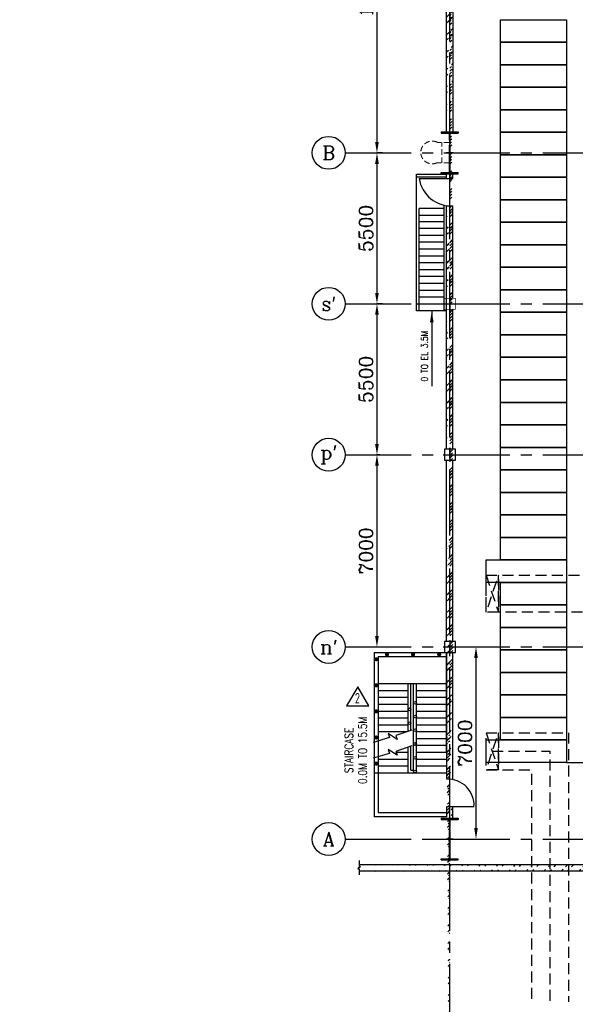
# Model space of a CAD drawing. Extents: x -7650383 to 4934791, y -114316 to 1826789.
# Tile 91 of 256: x 307069 to 327304, y 257938 to 293807. Entities that reach past the tile are written whole.
import ezdxf
from ezdxf.enums import TextEntityAlignment as Align

# ---------------------------------------------------------------- set-up
doc = ezdxf.new("R2010")
doc.units = 0
doc.header["$LTSCALE"] = 800
doc.header["$MEASUREMENT"] = 0
for name, pattern in [('0', [0]), ('CENTER', [2, 1.25, -0.25, 0.25, -0.25]), ('CENTER2', [1.125, 0.75, -0.125, 0.125, -0.125]), ('DASHED', [0.75, 0.5, -0.25]), ('HIDDEN', [0.375, 0.25, -0.125])]:
    doc.linetypes.add(name, pattern=pattern)
doc.layers.get('0').update_dxf_attribs({"linetype": 'CONTINUOUS'})
for name, color, linetype in [('0-7-COL', 2, 'CENTER'), ('Aux_col', 7, 'CONTINUOUS'), ('COL', 1, 'CENTER'), ('DIM', 4, 'CONTINUOUS'), ('FORMAT', 7, 'CONTINUOUS'), ('GRID', 8, 'CENTER'), ('GT_5', 4, 'CONTINUOUS'), ('HATCH', 9, 'CONTINUOUS'), ('REV2', 2, 'CONTINUOUS'), ('STR', 2, 'CONTINUOUS'), ('T', 3, 'CONTINUOUS'), ('TEXT', 3, 'CONTINUOUS'), ('WALL', 6, 'CONTINUOUS')]:
    doc.layers.add(name, color=color, linetype=linetype)
doc.layers.add('EQP0', color=8, linetype='HIDDEN', lineweight=9)
doc.styles.add('HTX11', font='O8111901')
doc.styles.add('ROMANC', font='romanc')
doc.styles.add('ROMANS', font='ISO9.shx', dxfattribs={"width": 0.8})
doc.styles.add('S1', font='SIMPLEX.SHX', dxfattribs={"height": 200})
doc.styles.add('S3', font='ROMANS1.SHX', dxfattribs={"width": 0.8})
doc.styles.get("Standard").update_dxf_attribs({"font": 'ISO9'})
doc.dimstyles.get("Standard").update_dxf_attribs({"dimtxt": 0.18, "dimasz": 0.18, "dimexe": 0.18, "dimexo": 0.0625, "dimgap": 0.09, "dimtad": 0, "dimtih": 1, "dimtoh": 1, "dimdec": 4, "dimzin": 0, "dimdsep": 46, "dimtxsty": 'Standard', "dimcen": 0.09, "dimadec": 0, "dimazin": 0, "dimtfac": 1, "dimtdec": 4, "dimtofl": 0, "dimtmove": 0, "dimatfit": 3, "dimfxl": 1, "dimtolj": 1, "dimtzin": 0, "dimarcsym": 0})
doc.dimstyles.new('STANDARD$0', dxfattribs={"dimtxt": 250, "dimasz": 200, "dimexe": 0, "dimexo": 0, "dimgap": 100, "dimtad": 1, "dimdec": 0, "dimzin": 0, "dimdsep": 46, "dimtxsty": 'S1', "dimcen": 0, "dimadec": 0, "dimazin": 0, "dimtfac": 1, "dimtdec": 0, "dimtmove": 2, "dimatfit": 3, "dimfxl": 1, "dimtolj": 1, "dimtzin": 0, "dimarcsym": 0})
pattern_1 = [(45, (236850.27, 165434.7), (-318.198, 318.198), []), (45, (237062.4, 165434.7), (-318.198, 318.198), [])]
pattern_2 = [(45, (236850.27, 165434.7), (-318.198, 318.198), []), (45, (237062.4, 165434.7), (-318.198, 318.198), [])]

# ---------------------------------------------------------------- blocks, each defined once
blk = doc.blocks.new('A$C41E52089')
at = {"layer": 'COL'}
h = blk.add_hatch(dxfattribs=at)
h.set_pattern_fill('ANSI31', color=256, scale=100, style=0)
h.paths.add_polyline_path([(310, -720), (0, -720), (0, -760), (310, -760)])
h.paths.add_polyline_path([(0, -720), (-310, -720), (-310, -760), (0, -760)])
h.paths.add_polyline_path([(0, 0), (-13, 0), (-13, -720), (0, -720)])
h.paths.add_polyline_path([(0, 720), (-13, 720), (-13, 0), (0, 0)])
h.paths.add_polyline_path([(12, 0), (0, 0), (0, -720), (12, -720)])
h.paths.add_polyline_path([(12, 720), (0, 720), (0, 0), (12, 0)])
h.paths.add_polyline_path([(310, 760), (0, 760), (0, 720), (12, 720), (310, 720)])
h.paths.add_polyline_path([(0, 760), (-310, 760), (-310, 720), (0, 720)])
for p, q in [((-310, 760), (310, 760)), ((-310, 760), (-310, 720)), ((-310, 720), (310, 720)), ((-13, -720), (-13, 720)), ((12, -720), (12, 720)), ((310, 760), (310, 720)), ((-310, -720), (310, -720)), ((-310, -760), (-310, -720)), ((-310, -760), (310, -760)), ((310, -760), (310, -720))]:
    blk.add_line(p, q, dxfattribs=at)
at = {"layer": 'COL', "color": 2}
for p, q in [((0, -800), (0, 800)), ((123, 0), (-123, 0))]:
    blk.add_line(p, q, dxfattribs=at)
blk = doc.blocks.new('*D453')
at = {"layer": 'DIM', "linetype": 'Continuous', "lineweight": -2, "transparency": 16777216}
blk.add_line((320080, 300956), (320080, 300956), dxfattribs=at)
at = {"layer": 'DIM', "color": 4, "linetype": 'Continuous', "lineweight": -2, "transparency": 16777216}
blk.add_line((320080, 300556), (320080, 289356), dxfattribs=at)
at = {"layer": 'DIM', "color": 4, "linetype": 'Continuous', "transparency": 16777216}
for points in [[(320013, 300556), (320147, 300556), (320080, 300956)], [(320013, 289356), (320147, 289356), (320080, 288956)]]:
    blk.add_solid(points, dxfattribs=at)
at = {"layer": 'DIM', "linetype": 'Continuous', "transparency": 16777216, "insert": (319680, 294956), "char_height": 500, "attachment_point": 5, "rotation": 90, "style": 'ROMANC'}
blk.add_mtext('\\A1;12000', dxfattribs=at)
blk = doc.blocks.new('*D454')
at = {"layer": 'DIM', "linetype": 'Continuous', "lineweight": -2, "transparency": 16777216}
for p, q in [((320286, 288956), (320080, 288956)), ((320286, 283456), (320080, 283456))]:
    blk.add_line(p, q, dxfattribs=at)
at = {"layer": 'DIM', "color": 4, "linetype": 'Continuous', "lineweight": -2, "transparency": 16777216}
blk.add_line((320080, 288556), (320080, 283856), dxfattribs=at)
at = {"layer": 'DIM', "color": 4, "linetype": 'Continuous', "transparency": 16777216}
for points in [[(320013, 288556), (320147, 288556), (320080, 288956)], [(320013, 283856), (320147, 283856), (320080, 283456)]]:
    blk.add_solid(points, dxfattribs=at)
at = {"layer": 'DIM', "linetype": 'Continuous', "transparency": 16777216, "insert": (319680, 286206), "char_height": 500, "attachment_point": 5, "rotation": 90, "style": 'ROMANC'}
blk.add_mtext('\\A1;5500', dxfattribs=at)
blk = doc.blocks.new('*D455')
at = {"layer": 'DIM', "linetype": 'Continuous', "lineweight": -2, "transparency": 16777216}
for p, q in [((320183, 283456), (320080, 283456)), ((320183, 277956), (320080, 277956))]:
    blk.add_line(p, q, dxfattribs=at)
at = {"layer": 'DIM', "color": 4, "linetype": 'Continuous', "lineweight": -2, "transparency": 16777216}
blk.add_line((320080, 283056), (320080, 278356), dxfattribs=at)
at = {"layer": 'DIM', "color": 4, "linetype": 'Continuous', "transparency": 16777216}
for points in [[(320013, 283056), (320147, 283056), (320080, 283456)], [(320013, 278356), (320147, 278356), (320080, 277956)]]:
    blk.add_solid(points, dxfattribs=at)
at = {"layer": 'DIM', "linetype": 'Continuous', "transparency": 16777216, "insert": (319680, 280706), "char_height": 500, "attachment_point": 5, "rotation": 90, "style": 'ROMANC'}
blk.add_mtext('\\A1;5500', dxfattribs=at)
blk = doc.blocks.new('*D456')
at = {"layer": 'DIM', "linetype": 'Continuous', "lineweight": -2, "transparency": 16777216}
for p, q in [((320080, 277956), (320080, 277956)), ((320080, 270956), (320080, 270956))]:
    blk.add_line(p, q, dxfattribs=at)
at = {"layer": 'DIM', "color": 4, "linetype": 'Continuous', "lineweight": -2, "transparency": 16777216}
blk.add_line((320080, 277556), (320080, 271356), dxfattribs=at)
at = {"layer": 'DIM', "color": 4, "linetype": 'Continuous', "transparency": 16777216}
for points in [[(320013, 277556), (320147, 277556), (320080, 277956)], [(320013, 271356), (320147, 271356), (320080, 270956)]]:
    blk.add_solid(points, dxfattribs=at)
at = {"layer": 'DIM', "linetype": 'Continuous', "transparency": 16777216, "insert": (319680, 274456), "char_height": 500, "attachment_point": 5, "rotation": 90, "style": 'ROMANC'}
blk.add_mtext('\\A1;7000', dxfattribs=at)
blk = doc.blocks.new('*D457')
at = {"layer": 'DIM', "linetype": 'Continuous', "lineweight": -2, "transparency": 16777216}
for p, q in [((323564, 270956), (323687, 270956)), ((322004, 263956), (323687, 263956))]:
    blk.add_line(p, q, dxfattribs=at)
at = {"layer": 'DIM', "color": 4, "linetype": 'Continuous', "lineweight": -2, "transparency": 16777216}
blk.add_line((323687, 270556), (323687, 264356), dxfattribs=at)
at = {"layer": 'DIM', "color": 4, "linetype": 'Continuous', "transparency": 16777216}
for points in [[(323621, 270556), (323754, 270556), (323687, 270956)], [(323621, 264356), (323754, 264356), (323687, 263956)]]:
    blk.add_solid(points, dxfattribs=at)
at = {"layer": 'DIM', "linetype": 'Continuous', "transparency": 16777216, "insert": (323287, 267456), "char_height": 500, "attachment_point": 5, "rotation": 90, "style": 'ROMANC'}
blk.add_mtext('\\A1;7000', dxfattribs=at)
blk = doc.blocks.new('REV-2')
at = {"layer": 'REV2', "color": 20, "linetype": 'Continuous'}
for p, q in [((37170, 56645), (36750, 55946)), ((37569, 55946), (37170, 56645)), ((36750, 55946), (37569, 55946))]:
    blk.add_line(p, q, dxfattribs=at)
at = {"layer": 'REV2', "color": 20, "linetype": 'Continuous', "style": 'ROMANS', "width": 0.8}
blk.add_text('2', height=383, dxfattribs=at).set_placement((37056, 56034))
blk = doc.blocks.new('star')
at = {"layer": 'HATCH'}
h = blk.add_hatch(dxfattribs=at)
h.set_pattern_fill('ANSI32', color=256, scale=1200, style=0)
h.set_pattern_definition([(45, (6054.24, -52339.4), (-318.198, 318.198), []), (45, (6266.37, -52339.4), (-318.198, 318.198), [])])
edge = h.paths.add_edge_path()
edge.add_line((92049, 49704), (92049, 50135))
edge.add_line((91819, 49704), (91819, 50135))
at = {"layer": 'DIM', "const_width": 75, "flags": 128}
for points, elevation in [([(89649, 55716, 1), (89649, 55641, 1)], -24), ([(90599, 55716, 1), (90599, 55641, 1)], -24), ([(91549, 55716, 1), (91549, 55641, 1)], -24), ([(89259, 55543, -1), (89259, 55468, -1)], -370380), ([(89259, 54593, -1), (89259, 54518, -1)], -370380), ([(89259, 53643, -1), (89259, 53568, -1)], -370380), ([(89259, 52693, -1), (89259, 52618, -1)], -370380), ([(89259, 51743, -1), (89259, 51668, -1)], -370380)]:
    blk.add_lwpolyline(points, format="xyb", close=True, dxfattribs=dict(at, elevation=elevation))
at = {"layer": 'FORMAT', "elevation": 0, "flags": 128}
for points in [[(90556, 52928), (89966, 52724), (90016, 52585), (89693, 52795), (89737, 52653), (89148, 52472)], [(90556, 52353), (89966, 52149), (90016, 52009), (89693, 52220), (89737, 52078), (89148, 51897)]]:
    blk.add_lwpolyline(points, dxfattribs=at)
at = {"layer": 'STR'}
for p, q in [((89334, 54620, -363352), (91819, 54620, -14056)), ((90419, 52880, 0), (90419, 54620, 0)), ((90519, 52915, 0), (90519, 54620, 0)), ((90619, 51470, 0), (90619, 54620, 0)), ((90719, 51370, 0), (90719, 54620, 0)), ((89334, 54370, 0), (90419, 54370, 0)), ((90719, 54370, 0), (91819, 54370, 0)), ((89334, 54120, 0), (90419, 54120, 0)), ((89334, 53870, 0), (90419, 53870, 0)), ((90719, 54120, 0), (91819, 54120, 0)), ((90719, 53870, 0), (91819, 53870, 0)), ((89284, 53620, 0), (89294, 53620, 0)), ((89334, 53620, 0), (90419, 53620, 0)), ((90719, 53620, 0), (91819, 53620, 0)), ((89334, 53370, 0), (90419, 53370, 0)), ((89334, 53120, 0), (90419, 53120, 0)), ((90719, 53370, 0), (91819, 53370, 0)), ((90719, 53120, 0), (91819, 53120, 0)), ((89334, 52870, 0), (90387, 52870, 0)), ((90719, 52870, 0), (91819, 52870, 0)), ((90719, 52620, 0), (91819, 52620, 0)), ((90719, 52370, 0), (91819, 52370, 0)), ((89977, 52120, 0), (90419, 52120, 0)), ((90419, 51370, 0), (90419, 52305, 0)), ((90519, 51470, 0), (90519, 52340, 0)), ((90719, 52120, 0), (91819, 52120, 0)), ((89334, 51870, 0), (90419, 51870, 0)), ((90719, 51870, 0), (91819, 51870, 0)), ((89184, 51370, -370380), (90419, 51370, 0)), ((89334, 51620, 0), (90419, 51620, 0)), ((90419, 51370, 0), (91819, 51370, 0)), ((90519, 51470, 0), (90619, 51470, 0)), ((90719, 51620, 0), (91819, 51620, 0))]:
    blk.add_line(p, q, dxfattribs=at)
for centre in [(90669, 53918, 0), (90469, 53681, 0), (90669, 53418, 0), (90469, 53181, 0), (90669, 52918, 0), (90669, 52418, 0), (90669, 51918, 0), (90669, 51419, 0)]:
    blk.add_circle(centre, 50, dxfattribs=at)
at = {"layer": 'WALL'}
for p, q in [((89184, 55754), (89184, 49760)), ((89184, 55754, -370380), (91819, 55754, 0)), ((89334, 55604), (89334, 49910)), ((89334, 55604, -370380), (91819, 55604, -370380)), ((91819, 52135), (91819, 55754)), ((91819, 52135), (91819, 55754)), ((91819, 55754), (91819, 51149)), ((91819, 55604, -370380), (91819, 51370, -370380)), ((92049, 51135), (92049, 55754)), ((91819, 49910), (89334, 49910)), ((92819, 50135, 0), (91819, 50135, 0)), ((91819, 50135), (91819, 49760)), ((91819, 49760), (89184, 49760))]:
    blk.add_line(p, q, dxfattribs=at)
blk.add_arc((91871, 50187, 0), 949, 356.8572, 93.1428, dxfattribs=at)

msp = doc.modelspace()

# ---------------------------------------------------------------- hatches: boundary and pattern name
at = {"layer": 'HATCH'}
h = msp.add_hatch(dxfattribs=at)
h.set_pattern_fill('ANSI32', color=256, scale=1200, style=0)
h.set_pattern_definition([(45, (236856, 165326.16), (-318.198, 318.198), []), (45, (237068.14, 165326.16), (-318.198, 318.198), [])])
edge = h.paths.add_edge_path()
edge.add_line((322620.8, 266137.9), (322620.8, 270647.9))
edge.add_line((322735.8, 257556.7), (322735.8, 330138.3))
edge.add_line((322850.8, 266137.9), (322850.8, 270647.9))
h = msp.add_hatch(dxfattribs=at)
h.set_pattern_fill('ANSI32', color=256, scale=1200, style=0)
h.set_pattern_definition(pattern_1)
edge = h.paths.add_edge_path()
edge.add_line((322615.1, 271156.4), (322615.1, 272256.4))
edge.add_line((322730.1, 244446.4), (322730.1, 314751.6))
edge.add_line((322845.1, 271156.4), (322845.1, 272256.4))
h = msp.add_hatch(dxfattribs=at)
h.set_pattern_fill('ANSI32', color=256, scale=1200, style=0)
h.set_pattern_definition(pattern_1)
edge = h.paths.add_edge_path()
edge.add_line((322615.1, 272656.4), (322615.1, 277755.3))
edge.add_line((322730.1, 244446.4), (322730.1, 314751.6))
edge.add_line((322845.1, 272656.4), (322845.1, 277755.3))
h = msp.add_hatch(dxfattribs=at)
h.set_pattern_fill('ANSI32', color=256, scale=1200, style=0)
h.set_pattern_definition([(45, (236850.27, 165499.13), (-318.198, 318.198), []), (45, (237062.4, 165499.13), (-318.198, 318.198), [])])
edge = h.paths.add_edge_path()
edge.add_line((322850.9, 289716.4), (322850.9, 300316.4))
edge.add_line((322615.1, 289716.4), (322620.8, 300316.4))
h = msp.add_hatch(dxfattribs=at)
h.set_pattern_fill('ANSI32', color=256, scale=1200, style=0)
h.set_pattern_definition(pattern_1)
edge = h.paths.add_edge_path()
edge.add_line((322845.1, 283656.4), (322845.1, 286543.5))
edge.add_line((322615.1, 283656.4), (322615.1, 287033.2))
h = msp.add_hatch(dxfattribs=at)
h.set_pattern_fill('ANSI32', color=256, scale=1200, style=0)
h.set_pattern_definition(pattern_2)
edge = h.paths.add_edge_path()
edge.add_line((322845.1, 283756.4), (322845.1, 287022.6))
edge.add_line((322615.1, 283756.4), (322615.1, 287033.2))
h = msp.add_hatch(dxfattribs=at)
h.set_pattern_fill('ANSI32', color=256, scale=1200, style=0)
h.set_pattern_definition(pattern_1)
edge = h.paths.add_edge_path()
edge.add_line((322845.1, 278155.3), (322845.1, 283256.4))
edge.add_line((322615.1, 278155.3), (322615.1, 283256.4))
h = msp.add_hatch(dxfattribs=at)
h.set_pattern_fill('ANSI32', color=256, scale=1200, style=0)
h.set_pattern_definition(pattern_2)
edge = h.paths.add_edge_path()
edge.add_line((322845.1, 278256.4), (322845.1, 283156.4))
edge.add_line((322615.1, 278256.4), (322615.1, 283156.4))
h = msp.add_hatch(dxfattribs=at)
h.set_pattern_fill('ANSI32', color=256, scale=1200, style=0)
h.set_pattern_definition(pattern_2)
edge = h.paths.add_edge_path()
edge.add_line((322615.1, 272756.4), (322615.1, 277656.4))
edge.add_line((322730.1, 257411.6), (322730.1, 265137.9))
edge.add_line((322845.1, 272756.4), (322845.1, 277656.4))
h = msp.add_hatch(dxfattribs=at)
h.set_pattern_fill('ANSI32', color=256, scale=1200, style=0)
h.set_pattern_definition(pattern_2)
edge = h.paths.add_edge_path()
edge.add_line((322615.1, 271156.4), (322615.1, 272156.4))
edge.add_line((322730.1, 257411.6), (322730.1, 265137.9))
edge.add_line((322845.1, 271156.4), (322845.1, 272156.4))
h = msp.add_hatch(dxfattribs=at)
h.set_pattern_fill('ANSI32', color=256, scale=1200, style=0)
h.set_pattern_definition([(45, (238350.27, 165434.7), (-318.198, 318.198), []), (45, (238562.4, 165434.7), (-318.198, 318.198), [])])
edge = h.paths.add_edge_path()
edge.add_line((344285.1, 262786.4), (319432.5, 262786.2))
edge.add_line((344055.1, 263016.4), (319432.5, 263016.4))

# ---------------------------------------------------------------- linework, layer by layer
msp.add_line((326979.1, 266747.4), (329479.1, 266747.4))
for points in [[(324576.1, 293807.4), (326979.1, 293807.4), (326979.1, 292987.4), (324576.1, 292987.4)], [(324576.1, 292987.4), (326979.1, 292987.4), (326979.1, 292167.4), (324576.1, 292167.4)], [(324576.1, 292167.4), (326979.1, 292167.4), (326979.1, 291347.4), (324576.1, 291347.4)], [(324576.1, 291347.4), (326979.1, 291347.4), (326979.1, 290527.4), (324576.1, 290527.4)], [(324576.1, 290527.4), (326979.1, 290527.4), (326979.1, 289707.4), (324576.1, 289707.4)], [(324576.1, 289707.4), (326979.1, 289707.4), (326979.1, 288887.4), (324576.1, 288887.4)], [(324576.1, 288887.4), (326979.1, 288887.4), (326979.1, 288067.4), (324576.1, 288067.4)], [(324576.1, 288067.4), (326979.1, 288067.4), (326979.1, 287247.4), (324576.1, 287247.4)], [(324576.1, 287247.4), (326979.1, 287247.4), (326979.1, 286427.4), (324576.1, 286427.4)], [(324576.1, 286427.4), (326979.1, 286427.4), (326979.1, 285607.4), (324576.1, 285607.4)], [(324576.1, 285607.4), (326979.1, 285607.4), (326979.1, 284787.4), (324576.1, 284787.4)], [(324576.1, 284787.4), (326979.1, 284787.4), (326979.1, 283967.4), (324576.1, 283967.4)], [(324576.1, 283967.4), (326979.1, 283967.4), (326979.1, 283147.4), (324576.1, 283147.4)], [(324576.1, 283147.4), (326979.1, 283147.4), (326979.1, 282327.4), (324576.1, 282327.4)], [(324576.1, 282327.4), (326979.1, 282327.4), (326979.1, 281507.4), (324576.1, 281507.4)], [(324576.1, 281507.4), (326979.1, 281507.4), (326979.1, 280687.4), (324576.1, 280687.4)], [(324576.1, 280687.4), (326979.1, 280687.4), (326979.1, 279867.4), (324576.1, 279867.4)], [(324576.1, 279867.4), (326979.1, 279867.4), (326979.1, 279047.4), (324576.1, 279047.4)], [(324576.1, 279047.4), (326979.1, 279047.4), (326979.1, 278227.4), (324576.1, 278227.4)], [(324576.1, 278227.4), (326979.1, 278227.4), (326979.1, 277407.4), (324576.1, 277407.4)], [(324576.1, 277407.4), (326979.1, 277407.4), (326979.1, 276587.4), (324576.1, 276587.4)], [(324576.1, 276587.4), (326979.1, 276587.4), (326979.1, 275767.4), (324576.1, 275767.4)], [(324576.1, 275767.4), (326979.1, 275767.4), (326979.1, 274947.4), (324576.1, 274947.4)], [(324576.1, 274947.4), (326979.1, 274947.4), (326979.1, 274127.4), (324576.1, 274127.4)], [(324052.1, 274127.4), (326979.1, 274127.4), (326979.1, 273307.4), (324052.1, 273307.4)], [(324576.1, 273307.4), (326979.1, 273307.4), (326979.1, 272487.4), (324576.1, 272487.4)], [(324576.1, 272487.4), (326979.1, 272487.4), (326979.1, 271667.4), (324576.1, 271667.4)], [(324576.1, 271667.4), (326979.1, 271667.4), (326979.1, 270847.4), (324576.1, 270847.4)], [(324576.1, 270847.4), (326979.1, 270847.4), (326979.1, 270027.4), (324576.1, 270027.4)], [(324576.1, 270027.4), (326979.1, 270027.4), (326979.1, 269207.4), (324576.1, 269207.4)], [(324576.1, 269207.4), (326979.1, 269207.4), (326979.1, 268387.4), (324576.1, 268387.4)], [(324576.1, 268387.4), (326979.1, 268387.4), (326979.1, 267567.4), (324576.1, 267567.4)], [(324052.1, 267567.4), (326979.1, 267567.4), (326979.1, 266747.4), (324052.1, 266747.4)]]:
    msp.add_lwpolyline(points, close=True)
at = {"color": 3, "linetype": 'DASHED', "flags": 128}
for points in [[(324052.1, 273572.4), (324502.1, 273572.4), (324502.1, 272222.4), (324052.1, 272222.4), (324052.1, 273572.4), (324502.1, 272222.4), (324502.1, 273572.4), (324052.1, 272222.4)], [(324052.1, 267832.4), (324502.1, 267832.4), (324502.1, 266482.4), (324052.1, 266482.4), (324052.1, 267832.4), (324502.1, 266482.4), (324502.1, 267832.4), (324052.1, 266482.4)], [(324052.1, 267832.4), (327054.1, 267832.4), (327054.1, 267832.4), (327054.1, 258034.3)], [(324277.1, 267157.4), (326379.1, 267157.4), (326379.1, 258034.3)], [(324052.1, 266482.4), (325704.1, 266482.4), (325704.1, 266482.4), (325704.1, 258034.3)]]:
    msp.add_lwpolyline(points, dxfattribs=at)
at = {"color": 3, "linetype": 'DASHED'}
msp.add_lwpolyline([(324052.1, 273572.4), (335361.9, 273572.4), (335361.9, 272222.4), (324052.1, 272222.4)], close=True, dxfattribs=at)
at = {"flags": 128}
msp.add_lwpolyline([(319432.5, 263172.7), (319432.5, 262956.9), (319484.3, 262956.9), (319380.7, 262870.5), (319432.5, 262870.5), (319432.5, 262654.6)], dxfattribs=at)
at = {"layer": '0-7-COL', "color": 6, "linetype": 'Continuous'}
for centre in [(318321.9, 288956.8), (318321.9, 283456.8), (318321.9, 277956.8), (318321.9, 270956.8), (318321.9, 263956.8)]:
    msp.add_circle(centre, 600, dxfattribs=at)
at = {"layer": 'Aux_col'}
for p, q in [((322485.8, 283456.4), (322985.8, 283456.4)), ((322735.8, 283706.4), (322735.8, 283206.4)), ((322735.8, 283706.4), (322735.8, 283206.4)), ((322935.8, 278156.4), (322535.8, 278156.4)), ((322535.8, 278156.4), (322535.8, 277756.4)), ((322735.8, 278206.4), (322735.8, 277706.4)), ((322935.8, 277756.4), (322935.8, 278156.4)), ((322485.8, 277956.4), (322985.8, 277956.4)), ((322535.8, 277756.4), (322935.8, 277756.4)), ((322735.8, 271206.4), (322735.8, 270706.4)), ((322485.8, 270956.4), (322985.8, 270956.4)), ((322935.8, 271156.4), (322535.8, 271156.4)), ((322535.8, 271156.4), (322535.8, 270756.4)), ((322935.8, 270756.4), (322935.8, 271156.4)), ((322535.8, 270756.4), (322935.8, 270756.4))]:
    msp.add_line(p, q, dxfattribs=at)
at = {"layer": 'Aux_col', "const_width": 20, "flags": 128}
msp.add_lwpolyline([(322535.8, 283256.4), (322935.8, 283256.4), (322935.8, 283656.4), (322535.8, 283656.4)], close=True, dxfattribs=at)
at = {"layer": 'EQP0'}
for p, q in [((322714.1, 289338.6), (322281.9, 289338.6)), ((322714.1, 289338.6), (322281.9, 289338.6)), ((322439.3, 288588.6), (322439.3, 289338.6)), ((322439.3, 288588.6), (322439.3, 289338.6)), ((322714.1, 288588.6), (322248.8, 288588.6)), ((322714.1, 288588.6), (322248.8, 288588.6))]:
    msp.add_line(p, q, dxfattribs=at)
msp.add_arc((322091.2, 288971.3), 413.9, 62.56473, 292.3804, dxfattribs=at)
msp.add_arc((322091.2, 288971.3), 413.9, 62.56473, 292.3804, dxfattribs=at)
at = {"layer": 'GRID', "linetype": 'CENTER2', "ltscale": 4}
for p, q in [((322730.1, 253416), (322730.1, 329405.5)), ((318921.9, 288956.4), (345403.3, 288956.4)), ((318921.9, 283456.4), (345309, 283456.4)), ((318921.9, 277956.4), (345308.2, 277956.4)), ((318921.9, 270956.4), (345402.5, 270956.4)), ((318921.9, 263956.4), (345119.5, 263956.4))]:
    msp.add_line(p, q, dxfattribs=at)
at = {"layer": 'STR'}
for p, q in [((321515.1, 283447.1), (321515.1, 288183.4)), ((321515.1, 288183.4), (322615.1, 288183.4)), ((321515.1, 283197.1), (321515.1, 288183.4)), ((321515.1, 288083.4), (322615.1, 288083.4)), ((322615.1, 288022.6), (322615.1, 288183.4)), ((322515.1, 287046.1), (322515.1, 283197.1)), ((322615.1, 283197.1), (322615.1, 287033.2)), ((321615.1, 283197.1), (321615.1, 286927.1)), ((322515.1, 286927.1), (321615.1, 286927.1)), ((322515.1, 286677.1), (321615.1, 286677.1)), ((322515.1, 286447.1), (321615.1, 286447.1)), ((322515.1, 286197.1), (321615.1, 286197.1)), ((322515.1, 285947.1), (321615.1, 285947.1)), ((322515.1, 285697.1), (321615.1, 285697.1)), ((322515.1, 285447.1), (321615.1, 285447.1)), ((322515.1, 285197.1), (321615.1, 285197.1)), ((322515.1, 284947.1), (321615.1, 284947.1)), ((322515.1, 284697.1), (321615.1, 284697.1)), ((322515.1, 284447.1), (321615.1, 284447.1)), ((322515.1, 284197.1), (321615.1, 284197.1)), ((322515.1, 283947.1), (321615.1, 283947.1)), ((322515.1, 283447.1), (321515.1, 283447.1)), ((322515.1, 283697.1), (321615.1, 283697.1)), ((322515.1, 283447.1), (321615.1, 283447.1)), ((322615.1, 283197.1), (321515.1, 283197.1)), ((322515.1, 283197.1), (321615.1, 283197.1))]:
    msp.add_line(p, q, dxfattribs=at)
at = {"layer": 'WALL'}
for p, q in [((322615.1, 289716.4), (322620.8, 300316.4)), ((322850.9, 289716.4), (322850.9, 300316.4)), ((322615.1, 288022.6), (322615.1, 288196.4)), ((322615.1, 288022.6), (322615.1, 288183.4)), ((322845.1, 288022.6), (322845.1, 288196.4)), ((321615.1, 288022.6), (322845.1, 288022.6)), ((322615.1, 283656.4), (322615.1, 287033.2)), ((322615.1, 283756.4), (322615.1, 287033.2)), ((322615.1, 283656.4), (322615.1, 287033.2)), ((322615.1, 283756.4), (322615.1, 287033.2)), ((322845.1, 283756.4), (322845.1, 287022.6)), ((322845.1, 283656.4), (322845.1, 286543.5)), ((322615.1, 278155.3), (322615.1, 283256.4)), ((322615.1, 278256.4), (322615.1, 283156.4)), ((322845.1, 278155.3), (322845.1, 283256.4)), ((322845.1, 278256.4), (322845.1, 283156.4)), ((322615.1, 271156.4), (322615.1, 277755.3)), ((322615.1, 272756.4), (322615.1, 277656.4)), ((322845.1, 272656.4), (322845.1, 277755.3)), ((322845.1, 271156.4), (322845.1, 277656.4)), ((322845.1, 271156.4), (322845.1, 272256.4)), ((322845.1, 264706.4), (322845.1, 265137.9)), ((322515.1, 264706.4), (322615.1, 264706.4)), ((344055.1, 263016.4), (319432.5, 263016.4)), ((326730.1, 263016.4), (319432.5, 263016.4)), ((344285.1, 262786.4), (319432.5, 262786.2)), ((326730.1, 262786.4), (319432.5, 262786.4))]:
    msp.add_line(p, q, dxfattribs=at)
msp.add_arc((322784.4, 288204.4), 1183.4, 188.83877, 272.93845, dxfattribs=at)

# ---------------------------------------------------------------- block references
for name, p in [('star', (230796, 215002.9)), ('REV-2', (282219.7, 212863.4))]:
    msp.add_blockref(name, p)
at = {"layer": 'COL'}
for p in [(322730.1, 288956.4), (322730.1, 263956.4)]:
    msp.add_blockref('A$C41E52089', p, dxfattribs=at)

# ---------------------------------------------------------------- texts
at = {"layer": '0-7-COL', "color": 6, "linetype": 'Continuous', "style": 'ROMANC'}
for s, p in [('B', (318321.9, 288956.8)), ("s'", (318321.9, 283456.8)), ("p'", (318321.9, 277956.8)), ("n'", (318321.9, 270956.8)), ('A', (318321.9, 263956.8))]:
    msp.add_text(s, height=500, dxfattribs=at).set_placement(p, align=Align.MIDDLE)
at = {"layer": 'GT_5', "insert": (302163, 266329.9), "char_height": 250, "width": 3752.816, "attachment_point": 1, "style": 'HTX11'}
msp.add_mtext('\\pi31.17;MONORAIL FOR LUB \\P\\pi465.69;OIL UNLOADING \\P\\pi1037.1;TOS:4.0M', dxfattribs=at)
at = {"layer": 'T', "style": 'S3', "width": 0.8}
msp.add_text('0 TO EL 3.5M', height=250, rotation=90, dxfattribs=at).set_placement((321936.1, 281550.2), align=Align.CENTER)
at = {"layer": 'T', "insert": (318908.5, 265354.4, -320869.7), "char_height": 300, "width": 3893.798, "attachment_point": 1, "rotation": 90, "style": 'S3'}
msp.add_mtext('\\pi1004;STAIRCASE \\P\\pi609.76;0.0M TO 15.5M', dxfattribs=at)
at = {"layer": 'T', "insert": (302075.3, 277422.6), "char_height": 250, "width": 3353.504, "attachment_point": 1, "style": 'S3'}
msp.add_mtext('\\pi133.9;WALL AND RAMP TO \\P\\pi214.85;BE ERECTED AFTER \\P\\pi391.04;INSTALLATION OF \\P\\pi1314.8;TANK', dxfattribs=at)
at = {"layer": 'TEXT', "color": 1, "linetype": '0', "ltscale": 0.3, "insert": (294494.5, 235965.8), "char_height": 750, "width": 11056.95, "attachment_point": 1, "rotation": 21.76896, "style": 'ROMANC'}
msp.add_mtext('\\pi1617.8;PROGRESSIVE \\P\\pi832.05;DTD. 07.01.2017', dxfattribs=at)
at = {"layer": 'TEXT', "insert": (270033.3, 290116.8), "char_height": 300, "width": 3862.628, "attachment_point": 1}
msp.add_mtext('\\pi388.46;CAGE LADDER \\P\\pi102.74;TO  BFP CRANE ', dxfattribs=at)
at = {"layer": 'TEXT', "attachment_point": 1}
for s, insert, char_height, width, style in [('\\pi47.325;CONDENSER WATER \\P\\pi201.61;BOX WITHDRAWAL \\P\\pi1224.5;SPACE', (231854.9, 287094.1), 300, 3557.507, 'S3'), ('\\pi106.35;CONDENSER \\P\\pi266.35;PEDESTAL \\P\\pi203.49;EL. 2.115M', (237197.8, 285646), 300, 2269.84, 'ROMANS'), ('\\pi605.64;MONORAIL FOR \\P\\pi102.78;HANDLING OF DMCW \\P\\pi257.07;(SG) PUMPS FROM \\P\\pi131.36;SOFIT OF EL. 9.0 M \\P\\pi1342.8;FLOOR.', (255170.5, 284891.3), 300, 3851.283, 'ROMANS'), ('\\pi4.5475e-013;ROLLING SHUTTER  \\P\\pi909.71;RAMP', (297969.7, 279879.7), 240, 2560, 'S3'), ('\\pi816.75;MONORAIL FOR \\P\\pi199.61;HANDLING OF ACW & \\P\\pi348.18;DMCW PUMPS FROM \\P\\pi342.47;SOFIT OF EL. 9.0 M \\P\\pi1605.3;FLOOR', (269533.2, 273806.1), 300, 4273.502, 'ROMANS'), ('\\pi173.19;MONORAIL FOR \\P\\pi298.9;HANDLING OF \\P\\pi53.19;VACUUM PUMPS \\P\\pi98.904;FROM SOFIT OF \\P\\pi58.904;EL. 9.0M FLOOR', (220522.6, 269512.6), 300, 2986.379, 'ROMANS'), ('\\pi122.45;UNIT OIL \\P\\pi122.45;PURIFIER \\P\\pi282.45;(HOLD)', (261530.7, 267301.7), 300, 1742.051, 'ROMANS'), ('\\pi244.39;MONORAIL FOR \\P\\pi124.39;HANDLING OF BF \\P\\pi301.06;VALVES FROM \\P\\pi77.725;SOFIT OF EL. 10M \\P\\pi674.39;FLOOR.', (227849.6, 266697.6), 175, 2028.783, 'ROMANS')]:
    msp.add_mtext(s, dxfattribs=dict(at, insert=insert, char_height=char_height, width=width, style=style))

# ---------------------------------------------------------------- dimensions: what is measured, and where the dimension line sits
at = {"layer": 'DIM', "linetype": 'Continuous'}
for base, p1, p2, picture, middle in [((320079.9, 288956.4), (320079.9, 300956.4), (320079.9, 288956.4), '*D453', (319679.9, 294956.4)), ((320079.9, 283456.4), (320285.9, 288956.4), (320285.9, 283456.4), '*D454', (319679.9, 286206.4)), ((320079.9, 277956.4), (320182.9, 283456.4), (320182.9, 277956.4), '*D455', (319679.9, 280706.4)), ((320079.9, 270956.4), (320079.9, 277956.4), (320079.9, 270956.4), '*D456', (319679.9, 274456.4)), ((323687.3, 263956.4), (323564.3, 270956.4), (322004.3, 263956.4), '*D457', (323287.3, 267456.4))]:
    dim = msp.add_linear_dim(base=base, p1=p1, p2=p2, angle=90, dimstyle='STANDARD$0', override={"dimscale": 100, "dimtxt": 5, "dimasz": 4, "dimgap": 1.5, "dimtxsty": 'ROMANC', "dimclrd": 4, "dimclre": 256, "dimclrt": 256, "dimtix": 1}, dxfattribs=at)
    dim.commit()
    dim.dimension.update_dxf_attribs({"geometry": picture, "text_midpoint": middle})

# ---------------------------------------------------------------- leaders
at = {"layer": 'DIM'}
msp.add_leader([(322076.2, 283187.4), (322076.2, 280453.3)], dimstyle='Standard', override={"dimscale": 100, "dimtxt": 4, "dimasz": 4, "dimexe": 0, "dimexo": 0, "dimgap": 1, "dimtad": 0, "dimtih": 0, "dimtoh": 0, "dimdec": 0, "dimtxsty": 'ROMANS', "dimcen": 0, "dimclrd": 4, "dimclre": 256, "dimclrt": 256, "dimtdec": 0, "dimtix": 1, "dimtofl": 1, "dimtmove": 2}, dxfattribs=at)

doc.saveas('drawing.dxf')
